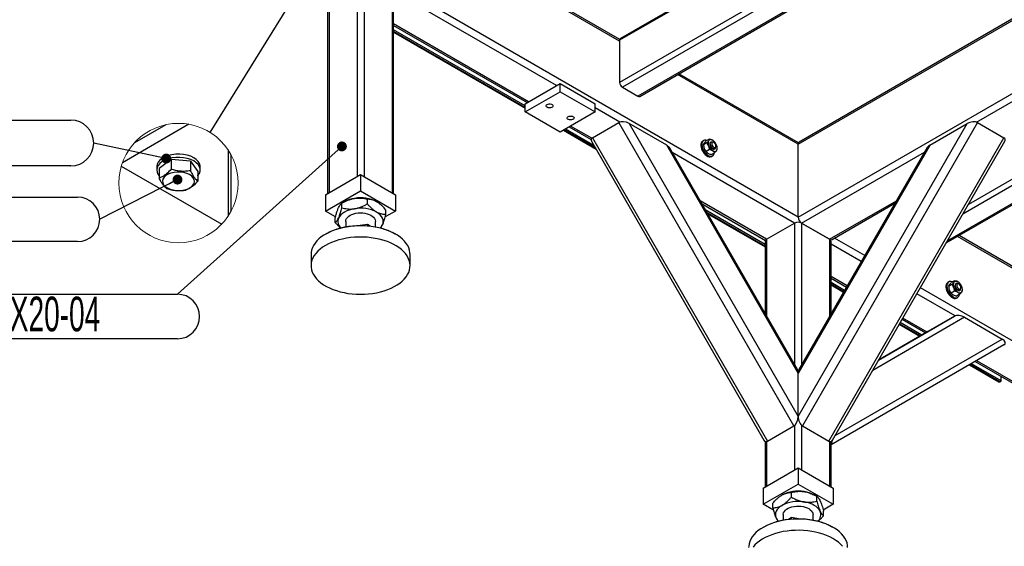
# Model space of a CAD drawing. Header units: millimetres. Extents: x 0 to 841, y 0 to 594.
# Tile 22 of 35: x 613 to 713, y 210 to 263. Entities that reach past the tile are written whole.
import ezdxf

# ---------------------------------------------------------------- set-up
doc = ezdxf.new("R2010")
doc.units = ezdxf.units.MM
doc.layers.add('NOTES', color=6, linetype='Continuous')
doc.layers.add('TRAIT-FORT', color=4, linetype='Continuous', lineweight=25)
doc.styles.add('SLDTEXTSTYLE5', font='TXT', dxfattribs={"width": 0.605})
doc.dimstyles.new('SLDDIMSTYLE2', dxfattribs={"dimtxt": 0.18, "dimasz": 1, "dimexe": 0, "dimexo": 0.0625, "dimgap": 0, "dimtad": 0, "dimtih": 1, "dimtoh": 1, "dimdec": 0, "dimrnd": 1e-09, "dimzin": 0, "dimdsep": 46, "dimtxsty": 'Standard', "dimblk1": 'DOT', "dimblk2": 'DOT', "dimsah": 1, "dimcen": 0.09, "dimadec": 0, "dimazin": 0, "dimtfac": 1, "dimtdec": 0, "dimtofl": 0, "dimtmove": 0, "dimatfit": 3, "dimldrblk": 'DOT', "dimfxl": 0, "dimfrac": 2, "dimtolj": 1, "dimtzin": 0, "dimarcsym": 0})
doc.dimstyles.new('SLDDIMSTYLE3', dxfattribs={"dimtxt": 0.18, "dimasz": 3, "dimexe": 0, "dimexo": 0.0625, "dimgap": 0, "dimtad": 0, "dimtih": 1, "dimtoh": 1, "dimdec": 0, "dimrnd": 1e-09, "dimzin": 0, "dimdsep": 46, "dimtxsty": 'Standard', "dimblk1": 'NONE', "dimblk2": 'NONE', "dimsah": 1, "dimcen": 0.09, "dimadec": 0, "dimazin": 0, "dimtfac": 3, "dimtdec": 0, "dimtofl": 0, "dimtmove": 0, "dimatfit": 3, "dimldrblk": 'NONE', "dimfxl": 0, "dimfrac": 2, "dimtolj": 1, "dimtzin": 0, "dimarcsym": 0})

# ---------------------------------------------------------------- blocks, each defined once
blk = doc.blocks.new('SW_NOTE_11')
at = {"layer": 'NOTES', "color": 0}
for p, q in [((-35.559, 0), (0, 0)), ((0, -4.496), (-35.559, -4.496))]:
    blk.add_line(p, q, dxfattribs=at)
for centre, start, end in [((-35.559, -2.248), 90, 270), ((0, -2.248), 270, 90)]:
    blk.add_arc(centre, 2.248, start, end, dxfattribs=at)
at = {"layer": 'NOTES', "color": 0, "insert": (-18.174, -0.245), "char_height": 3.5, "attachment_point": 2, "style": 'SLDTEXTSTYLE5'}
blk.add_mtext('FAU-QUIX20-04', dxfattribs=at)
blk = doc.blocks.new('_Dot')
at = {"color": 0, "linetype": 'ByBlock', "lineweight": -2}
blk.add_line((-0.5, 0), (-1, 0), dxfattribs=at)
at = {"color": 0, "linetype": 'ByBlock', "const_width": 0.5}
blk.add_lwpolyline([(-0.25, 0, 1), (0.25, 0, 1)], format="xyb", close=True, dxfattribs=at)
blk = doc.blocks.new('_None')
blk = doc.blocks.new('SW_NOTE_17')
at = {"layer": 'NOTES', "color": 0}
for p, q in [((-33.447, 2.248), (-2.248, 2.248)), ((-2.248, -2.248), (-33.447, -2.248))]:
    blk.add_line(p, q, dxfattribs=at)
for centre, start, end in [((-33.447, 0), 90, 270), ((-2.248, 0), 270, 90)]:
    blk.add_arc(centre, 2.248, start, end, dxfattribs=at)
at = {"layer": 'NOTES', "color": 0, "insert": (-18.021, 1.989), "char_height": 3.5, "attachment_point": 2, "style": 'SLDTEXTSTYLE5'}
blk.add_mtext('VIS H M10x30', dxfattribs=at)
blk = doc.blocks.new('SW_NOTE_18')
at = {"layer": 'NOTES', "color": 0}
for p, q in [((-40.872, 2.316), (-2.316, 2.316)), ((-2.316, -2.316), (-40.872, -2.316))]:
    blk.add_line(p, q, dxfattribs=at)
for centre, start, end in [((-40.872, 0), 90, 270), ((-2.316, 0), 270, 90)]:
    blk.add_arc(centre, 2.316, start, end, dxfattribs=at)
at = {"layer": 'NOTES', "color": 0, "insert": (-21.911, 1.964), "char_height": 3.5, "attachment_point": 2, "style": 'SLDTEXTSTYLE5'}
blk.add_mtext('RONDELLE M 10', dxfattribs=at)

msp = doc.modelspace()

# ---------------------------------------------------------------- linework, layer by layer
at = {"color": 7, "linetype": 'Continuous', "lineweight": 18}
msp.add_circle((629.2693, 246.7203), 6.0249, dxfattribs=at)
at = {"layer": 'TRAIT-FORT', "color": 4, "linetype": 'Continuous', "lineweight": 25}
for p, q in [((707.5416, 280.5914), (673.8187, 261.1236)), ((707.4244, 280.659), (673.9016, 261.3067)), ((708.4168, 276.8506), (673.8187, 256.8775)), ((708.4229, 276.2009), (674.1016, 256.3876)), ((709.1591, 274.8298), (675.6572, 255.4896)), ((675.8572, 255.4698), (709.2504, 274.7473)), ((647.3024, 270.6331), (647.3024, 247.3618)), ((648.0095, 270.6331), (648.0095, 247.3618)), ((691.85, 250.6327), (725.6436, 270.1413)), ((725.4971, 270.2259), (691.9535, 250.8616)), ((644.3276, 268.7963), (644.3276, 245.6445)), ((644.4741, 269.0004), (644.4741, 245.729)), ((650.8378, 269.0004), (650.8378, 245.729)), ((650.9842, 245.6445), (650.9842, 268.7963)), ((691.85, 243.2838), (651.1916, 266.7554)), ((667.4548, 256.5504), (650.9842, 266.0587)), ((673.8187, 261.0419), (665.5219, 265.8315)), ((673.8291, 261.2051), (665.6684, 265.9161)), ((691.85, 243.2838), (732.0085, 266.4669)), ((709.8709, 252.8706), (732.5086, 265.9391)), ((664.6263, 254.9176), (650.9842, 262.793)), ((650.9842, 262.624), (664.4799, 254.8331)), ((664.2728, 254.5093), (650.9842, 262.1807)), ((664.2728, 254.3461), (650.9842, 262.0174)), ((650.9842, 261.9498), (664.2728, 254.2784)), ((673.8187, 261.1236), (673.8187, 256.8775)), ((738.6951, 261.0204), (708.4829, 243.5793)), ((738.4123, 261.5103), (709.0486, 244.559)), ((706.8104, 240.6824), (739.5314, 259.5718)), ((739.4729, 259.6733), (706.9276, 240.8853)), ((691.85, 250.6327), (679.6641, 257.6675)), ((691.8817, 250.7835), (679.8106, 257.752)), ((664.2728, 254.7135), (667.8083, 256.7545)), ((667.8083, 255.938), (667.8083, 256.7545)), ((667.8083, 256.7545), (671.3439, 254.7135)), ((664.2728, 253.8969), (667.8083, 255.938)), ((667.8083, 255.938), (671.3439, 253.8969)), ((674.1016, 256.3876), (675.6572, 255.4896)), ((664.2728, 253.8969), (664.2728, 254.7135)), ((671.3439, 253.8969), (671.3439, 254.7135)), ((667.8083, 251.8559), (664.2728, 253.8969)), ((671.3439, 253.8969), (667.8083, 251.8559)), ((673.8273, 252.8716), (671.3439, 254.3053)), ((630.3266, 252.6522), (623.6041, 248.7714)), ((627.9859, 252.6074), (624.8135, 250.776)), ((671.0682, 251.2886), (673.7482, 252.8357)), ((691.4258, 222.217), (673.7482, 252.8357)), ((674.7724, 252.7342), (691.8501, 223.1548)), ((678.5724, 250.5405), (674.7724, 252.7342)), ((691.8569, 223.1507), (708.9345, 252.7301)), ((709.9588, 252.8316), (692.2811, 222.213)), ((705.1345, 250.5364), (708.9345, 252.7301)), ((709.9588, 252.8316), (712.6387, 251.2845)), ((668.1387, 252.0467), (671.4371, 250.1426)), ((671.3785, 250.244), (668.1973, 252.0805)), ((671.2371, 250.4889), (668.3387, 252.1621)), ((668.7227, 252.3838), (670.9346, 251.1068)), ((671.0006, 251.2378), (668.8691, 252.4683)), ((670.9754, 250.9422), (688.3995, 220.7628)), ((671.0682, 251.2886), (688.7459, 220.6699)), ((682.3137, 251.0234), (682.2076, 250.9622)), ((682.6214, 250.7732), (682.304, 250.59)), ((682.304, 250.5922), (682.304, 250.5093)), ((682.8857, 251.1521), (682.5683, 250.9689)), ((683.0586, 250.8761), (683.0233, 250.8557)), ((683.3293, 250.8155), (683.2586, 250.8563)), ((691.85, 243.2838), (691.85, 250.6327)), ((694.9611, 220.6659), (712.6387, 251.2845)), ((695.3075, 220.7587), (712.7316, 250.9381)), ((634.2803, 250.0659), (634.2803, 243.3756)), ((691.8501, 227.5429), (678.5724, 250.5405)), ((691.7722, 227.898), (678.841, 250.2956)), ((691.4965, 242.6714), (679.1166, 249.8181)), ((682.8878, 250.0894), (682.5704, 249.9062)), ((683.4186, 249.7844), (683.1011, 249.6012)), ((683.4232, 250.1629), (683.4586, 250.1833)), ((683.5414, 250.3664), (683.5414, 250.4481)), ((683.6829, 250.1611), (683.6829, 250.244)), ((705.1345, 250.5364), (691.8569, 227.5388)), ((704.866, 250.2915), (691.9347, 227.8939)), ((692.2035, 242.6715), (704.5974, 249.8263)), ((628.531, 249.0914), (627.325, 248.1973)), ((628.531, 249.0914), (628.531, 248.1123)), ((630.4754, 248.9355), (628.531, 249.0914)), ((630.4754, 248.9355), (630.4754, 247.9564)), ((630.4754, 248.9355), (631.2137, 247.8855)), ((634.5732, 249.5789), (634.5732, 243.8627)), ((683.1075, 249.4033), (683.2136, 249.4645)), ((623.4939, 248.4365), (633.6433, 242.5773)), ((627.0694, 248.368), (627.0694, 248.0414)), ((627.325, 248.1973), (627.325, 247.2182)), ((631.2137, 247.8855), (631.2137, 246.9064)), ((631.4694, 248.0414), (631.4694, 248.368)), ((644.1204, 245.5248), (647.6559, 247.5659)), ((647.6559, 247.5659), (647.6559, 245.9328)), ((647.6559, 247.5659), (651.1915, 245.5248)), ((644.1204, 243.8918), (647.6559, 245.9328)), ((647.6559, 245.9328), (651.1915, 243.8918)), ((644.1204, 245.5248), (644.1204, 243.8918)), ((646.0293, 244.8305), (645.7778, 244.6853)), ((645.778, 244.2212), (645.778, 244.6853)), ((648.3433, 244.618), (648.3433, 245.0822)), ((651.1915, 245.5248), (651.1915, 243.8918)), ((688.6681, 241.0386), (681.9446, 244.92)), ((682.091, 244.6664), (688.5534, 240.9357)), ((695.0319, 241.0386), (701.7694, 244.9281)), ((695.2819, 241.0139), (701.623, 244.6745)), ((645.1218, 243.3137), (644.1204, 243.8918)), ((651.1915, 243.8918), (650.1542, 243.293)), ((650.2212, 243.5339), (650.2212, 243.998)), ((688.5217, 240.5108), (682.4749, 244.0015)), ((688.5217, 240.3475), (682.6163, 243.7566)), ((682.6748, 243.6552), (688.5217, 240.2799)), ((645.0906, 242.7403), (645.0906, 243.2044)), ((646.1559, 242.8466), (646.1559, 242.2978)), ((649.1559, 242.2978), (649.1559, 242.8466)), ((688.6681, 241.0386), (691.4964, 242.6713)), ((691.4964, 242.6713), (691.4964, 228.3758)), ((695.0319, 241.0386), (692.2035, 242.6715)), ((692.2035, 242.6713), (695.0318, 241.0386)), ((692.2035, 242.6713), (692.2035, 228.3594)), ((648.3433, 242.5475), (647.6065, 242.4335)), ((648.6404, 242.376), (648.3433, 242.5475)), ((648.3433, 242.5475), (648.3433, 242.4057)), ((644.1905, 241.6048), (644.1198, 241.564)), ((651.192, 241.564), (651.1213, 241.6048)), ((688.5217, 240.8345), (688.5217, 233.5282)), ((688.6681, 241.0386), (688.6681, 233.2745)), ((695.0318, 241.0386), (695.0318, 233.2582)), ((695.1782, 233.5118), (695.1782, 240.8345)), ((698.5778, 239.4), (695.532, 241.1582)), ((714.4774, 237.5702), (707.9483, 241.3393)), ((714.5091, 237.721), (708.0948, 241.4239)), ((698.2242, 238.7876), (695.1782, 240.546)), ((642.6559, 239.5233), (642.6559, 238.3801)), ((652.6559, 238.3801), (652.6559, 239.5233)), ((696.8101, 236.3383), (695.1782, 237.2803)), ((695.1782, 237.1113), (696.7369, 236.2115)), ((696.5449, 235.879), (695.1782, 236.668)), ((707.0624, 236.7363), (706.9563, 236.675)), ((707.6345, 236.865), (707.3171, 236.6817)), ((696.4742, 235.7566), (695.1782, 236.5047)), ((695.1782, 236.4371), (696.445, 235.7058)), ((714.4774, 230.2213), (704.1971, 236.156)), ((707.3702, 236.4861), (707.0527, 236.3029)), ((707.0527, 236.3051), (707.0527, 236.2222)), ((707.6366, 235.8022), (707.3192, 235.619)), ((707.8074, 236.589), (707.772, 236.5686)), ((708.0781, 236.5283), (708.0074, 236.5692)), ((708.172, 235.8757), (708.2073, 235.8962)), ((708.2902, 236.0793), (708.2902, 236.1609)), ((708.4316, 235.8739), (708.4316, 235.9568)), ((707.718, 233.3069), (703.8435, 235.5436)), ((708.1673, 235.4973), (707.8499, 235.314)), ((707.8563, 235.1162), (707.9623, 235.1774)), ((708.663, 233.1694), (699.3767, 227.8068)), ((699.9769, 228.8463), (707.6387, 233.2709)), ((702.3562, 232.9675), (704.7348, 231.5944)), ((704.8812, 231.679), (702.4294, 233.0943)), ((707.6387, 233.2709), (704.9588, 231.7238)), ((708.663, 233.1694), (712.463, 230.9757)), ((704.9588, 231.7238), (699.9773, 228.8471)), ((702.0643, 232.4619), (704.151, 231.2573)), ((704.2095, 231.2911), (702.0936, 232.5126)), ((704.3509, 231.3727), (702.1643, 232.635)), ((695.5761, 221.224), (712.463, 230.9757)), ((712.6387, 230.3844), (695.1782, 220.3014)), ((709.7352, 228.7077), (748.3567, 206.412)), ((748.427, 206.5405), (709.8816, 228.7923)), ((709.1514, 228.3706), (712.1146, 226.6599)), ((712.2146, 226.6698), (709.21, 228.4044)), ((712.356, 226.7515), (709.3513, 228.486)), ((691.8501, 223.1548), (691.8501, 227.5429)), ((691.8569, 223.1507), (691.8569, 227.5388)), ((712.2146, 226.6698), (712.356, 226.7515)), ((712.356, 226.7515), (712.356, 227.1947)), ((688.7459, 220.6699), (691.4258, 222.217)), ((691.4964, 222.2674), (691.4964, 217.7669)), ((692.2035, 222.2695), (692.2035, 217.7669)), ((692.2811, 222.213), (694.9611, 220.6659)), ((688.5217, 220.6452), (688.5217, 216.0496)), ((688.6681, 220.6368), (688.6681, 216.1342)), ((695.0318, 220.6347), (695.0318, 216.1342)), ((695.1782, 216.0496), (695.1782, 220.6381)), ((688.3144, 215.93), (691.85, 217.971)), ((691.85, 217.971), (691.85, 216.3379)), ((691.85, 217.971), (695.3855, 215.93)), ((688.3144, 214.2969), (691.85, 216.3379)), ((688.3144, 215.93), (688.3144, 214.2969)), ((691.85, 216.3379), (695.3855, 214.2969)), ((695.3855, 215.93), (695.3855, 214.2969)), ((691.1626, 215.0232), (691.1626, 215.4873)), ((693.7284, 215.0902), (693.4766, 215.2356)), ((693.7279, 214.6264), (693.7279, 215.0905)), ((689.3548, 213.6963), (688.3144, 214.2969)), ((689.2846, 213.9391), (689.2846, 214.4032)), ((695.3855, 214.2969), (694.3847, 213.7191)), ((690.35, 213.2517), (690.35, 212.703)), ((691.1626, 212.9526), (690.8655, 212.7811)), ((691.1626, 212.8108), (691.1626, 212.9526)), ((691.8994, 212.8386), (691.1626, 212.9526)), ((693.35, 212.703), (693.35, 213.2517)), ((694.4153, 213.1454), (694.4153, 213.6095)), ((688.3846, 212.0099), (688.3138, 211.9691)), ((695.3861, 211.9691), (695.3153, 212.0099))]:
    msp.add_line(p, q, dxfattribs=at)
at = {"layer": 'TRAIT-FORT', "color": 4, "linetype": 'Continuous', "lineweight": 25, "flags": 128}
for points in [[(666.5002, 254.6521), (666.5939, 254.6908), (666.7044, 254.7097), (666.8195, 254.707), (666.9268, 254.6828), (667.0147, 254.6398), (667.0737, 254.5827), (667.0974, 254.5176), (667.0831, 254.4516), (667.0325, 254.3918), (666.951, 254.3448), (666.8475, 254.3156), (666.7332, 254.3074), (666.6204, 254.321), (666.5215, 254.3551), (666.447, 254.4058), (666.4051, 254.4678), (666.4003, 254.5342), (666.4332, 254.598), (666.5002, 254.6521)], [(668.6215, 253.4275), (668.7153, 253.4662), (668.8257, 253.4851), (668.9408, 253.4824), (669.0481, 253.4582), (669.1361, 253.4152), (669.195, 253.3581), (669.2187, 253.293), (669.2044, 253.227), (669.1538, 253.1672), (669.0724, 253.1202), (668.9688, 253.091), (668.8545, 253.0828), (668.7418, 253.0964), (668.6428, 253.1305), (668.5683, 253.1812), (668.5264, 253.2432), (668.5217, 253.3096), (668.5545, 253.3734), (668.6215, 253.4275)], [(682.2076, 250.9622), (682.1905, 250.9515), (682.113, 250.8774), (682.0579, 250.7749), (682.0273, 250.6481), (682.0225, 250.5023), (682.0437, 250.3434), (682.09, 250.1779), (682.1596, 250.0126), (682.2495, 249.8543), (682.3562, 249.7094), (682.4752, 249.5839), (682.6017, 249.483), (682.7304, 249.4106), (682.8562, 249.3699), (682.9738, 249.3625), (683.0785, 249.3886), (683.1075, 249.4033)], [(682.3931, 251.0554), (682.2965, 251.0127), (682.2191, 250.9387), (682.1639, 250.8361), (682.1333, 250.7094), (682.1285, 250.5635), (682.1497, 250.4046), (682.1961, 250.2392), (682.2656, 250.0739), (682.3556, 249.9156), (682.4623, 249.7707), (682.5813, 249.6452), (682.7077, 249.5442), (682.8365, 249.4719), (682.9623, 249.4311), (683.0799, 249.4237), (683.1846, 249.4498), (683.272, 249.5085), (683.3387, 249.5972), (683.3818, 249.7125), (683.3938, 249.7773)], [(683.0233, 250.8557), (682.978, 250.8136), (682.9474, 250.7405), (682.9412, 250.6469), (682.9602, 250.5411), (683.0025, 250.4325), (683.0645, 250.3307), (683.1405, 250.2448), (683.2239, 250.1823), (683.3072, 250.1489), (683.3831, 250.1476), (683.4232, 250.1629)], [(683.4006, 250.1653), (683.3222, 250.1748), (683.2381, 250.2158), (683.1559, 250.2847), (683.0828, 250.3754), (683.0253, 250.4798), (682.9885, 250.5886), (682.9758, 250.6922), (682.9881, 250.7814), (683.0245, 250.8482), (683.0817, 250.8867), (683.1547, 250.8935), (683.2368, 250.8679), (683.2586, 250.8563)], [(683.4358, 250.2972), (683.4921, 250.3195), (683.5288, 250.3721), (683.5414, 250.4486), (683.5285, 250.5399), (683.4915, 250.6348), (683.435, 250.722), (683.3657, 250.7909), (683.292, 250.8332), (683.2228, 250.8439), (683.1665, 250.8216), (683.1298, 250.769), (683.1172, 250.6924), (683.1301, 250.6012), (683.1671, 250.5063), (683.2237, 250.4191), (683.293, 250.3502), (683.3666, 250.3079), (683.4358, 250.2972)], [(631.4694, 248.368), (631.4626, 248.4671), (631.3967, 248.6916), (631.2624, 248.9057), (631.0641, 249.1025), (630.8081, 249.2757), (630.5026, 249.4197), (630.1574, 249.53), (629.7838, 249.6028), (629.3936, 249.636), (628.9994, 249.6284), (628.6139, 249.5803), (628.2494, 249.4933), (627.9177, 249.3701), (627.6295, 249.2147), (627.394, 249.032), (627.2188, 248.828), (627.1094, 248.6093), (627.0695, 248.3828), (627.0694, 248.368)], [(631.2137, 247.4471), (631.2403, 247.4771), (631.3831, 247.6893), (631.4581, 247.9129), (631.4626, 248.1405), (631.3967, 248.365), (631.2624, 248.5791), (631.0641, 248.7759), (630.8081, 248.9491), (630.5026, 249.0931), (630.1574, 249.2033), (629.7838, 249.2762), (629.3936, 249.3094), (628.9994, 249.3018), (628.6139, 249.2537), (628.2494, 249.1667), (627.9177, 249.0435), (627.6295, 248.888), (627.394, 248.7054), (627.2188, 248.5014), (627.1094, 248.2827), (627.0695, 248.0561), (627.1003, 247.8291), (627.2008, 247.609), (627.325, 247.4471)], [(630.3095, 246.185), (630.5436, 246.3254), (630.7221, 246.4909), (630.837, 246.6742), (630.8835, 246.8672), (630.8594, 247.0616), (630.7658, 247.2489), (630.6068, 247.4208), (630.3893, 247.5699), (630.1229, 247.6897), (629.8192, 247.7748), (629.4915, 247.8217), (629.1541, 247.8282), (628.8217, 247.794), (628.5088, 247.7207), (628.2292, 247.6114), (627.9951, 247.471), (627.8166, 247.3056), (627.7017, 247.1223), (627.6552, 246.9292), (627.6793, 246.7348), (627.7729, 246.5476), (627.9319, 246.3756), (628.1494, 246.2265), (628.4158, 246.1068), (628.7195, 246.0216), (629.0472, 245.9748), (629.3846, 245.9683), (629.717, 246.0024), (630.0299, 246.0758), (630.3095, 246.185)], [(647.0606, 244.1291), (646.7757, 244.0733), (646.5059, 243.9965), (646.2558, 243.9), (646.0296, 243.7855), (645.8312, 243.6549), (645.6641, 243.5105), (645.531, 243.3547), (645.4343, 243.1902)], [(646.1559, 242.8466), (646.1567, 242.8742), (646.1816, 243.006), (646.241, 243.1341), (646.3336, 243.2554), (646.4572, 243.3671), (646.6089, 243.4667), (646.7851, 243.5517), (646.9818, 243.6201), (647.1942, 243.6705), (647.4175, 243.7015), (647.6463, 243.7125), (647.8754, 243.7032), (648.0994, 243.6738), (648.3129, 243.625), (648.511, 243.558), (648.6891, 243.4743), (648.843, 243.3759), (648.9691, 243.2651), (649.0644, 243.1445), (649.1266, 243.0169), (649.1544, 242.8853), (649.1559, 242.8466)], [(649.8775, 242.5029), (649.9362, 242.6733), (649.9559, 242.8466), (649.9362, 243.0199), (649.8775, 243.1902), (649.7808, 243.3547), (649.6478, 243.5105), (649.4806, 243.6549), (649.2823, 243.7855)], [(652.6559, 239.5233), (652.6477, 239.689), (652.6061, 239.9295), (652.5299, 240.1672), (652.4195, 240.4004), (652.2756, 240.6275), (652.0993, 240.8467), (651.8919, 241.0568), (651.6548, 241.256), (651.3896, 241.4431), (651.0982, 241.6167), (650.7827, 241.7757), (650.4453, 241.9188), (650.0882, 242.0451), (649.7142, 242.1538), (649.3257, 242.244), (648.9254, 242.3151), (648.5163, 242.3667), (648.1011, 242.3982), (647.6828, 242.4097), (647.2644, 242.4008), (646.8486, 242.3718), (646.4386, 242.3228), (646.037, 242.2542), (645.6469, 242.1664), (645.2708, 242.0601), (644.9114, 241.936), (644.5713, 241.795), (644.2529, 241.638), (643.9583, 241.4662), (643.6896, 241.2808), (643.4488, 241.083), (643.2374, 240.8743), (643.0571, 240.6561), (642.909, 240.43), (642.7942, 240.1975), (642.7136, 239.9603), (642.6675, 239.72), (642.6559, 239.5233)], [(644.1905, 241.6048), (644.4447, 241.7415), (644.7702, 241.8911), (645.1164, 242.0241), (645.481, 242.1397), (645.8612, 242.2371), (646.2543, 242.3154), (646.6575, 242.3743), (647.068, 242.4132), (647.4826, 242.4319), (647.8986, 242.4302), (648.3127, 242.4081), (648.7221, 242.3659), (649.1239, 242.3037), (649.5151, 242.2221), (649.8929, 242.1217), (650.2545, 242.0031), (650.5975, 241.8672), (650.9192, 241.7151), (651.1213, 241.6048)], [(649.653, 242.188), (649.7808, 242.3385), (649.8775, 242.5029)], [(647.056, 241.2457), (646.6427, 241.2067), (646.2366, 241.1478), (645.8404, 241.0695), (645.4569, 240.9724), (645.0889, 240.8571), (644.7388, 240.7244), (644.4092, 240.5753), (644.1024, 240.4107), (643.8206, 240.2319), (643.5656, 240.0402), (643.3393, 239.8368), (643.1433, 239.6231), (642.979, 239.4008), (642.8474, 239.1713), (642.7496, 238.9362), (642.6862, 238.6973), (642.6577, 238.4561), (642.6642, 238.2144), (642.7057, 237.9738), (642.7819, 237.7361), (642.8924, 237.5029), (643.0362, 237.2759), (643.2125, 237.0566), (643.4199, 236.8466), (643.657, 236.6474), (643.9222, 236.4603), (644.2136, 236.2867), (644.5291, 236.1277), (644.8666, 235.9846), (645.2236, 235.8582), (645.5977, 235.7496), (645.9862, 235.6594), (646.3864, 235.5883), (646.7955, 235.5367), (647.2107, 235.5051), (647.629, 235.4937), (648.0475, 235.5025), (648.4632, 235.5315), (648.8733, 235.5805), (649.2748, 235.6492), (649.665, 235.7369), (650.0411, 235.8433), (650.4004, 235.9674), (650.7405, 236.1084), (651.059, 236.2654), (651.3536, 236.4372), (651.6222, 236.6226), (651.8631, 236.8204), (652.0744, 237.0291), (652.2547, 237.2473), (652.4028, 237.4734), (652.5176, 237.7059), (652.5983, 237.9431), (652.6443, 238.1834), (652.6553, 238.425), (652.6313, 238.6664), (652.5723, 238.9057), (652.4789, 239.1413), (652.3516, 239.3717), (652.1915, 239.595), (651.9994, 239.8098), (651.777, 240.0147), (651.5256, 240.208), (651.2471, 240.3885), (650.9434, 240.5549), (650.6166, 240.7061), (650.269, 240.841), (649.9032, 240.9586), (649.5215, 241.0581), (649.1268, 241.1388), (648.7218, 241.2002), (648.3093, 241.2418), (647.8922, 241.2633), (647.4734, 241.2646), (647.056, 241.2457)], [(706.9563, 236.675), (706.9392, 236.6644), (706.8618, 236.5903), (706.8066, 236.4878), (706.776, 236.361), (706.7712, 236.2152), (706.7924, 236.0563), (706.8387, 235.8908), (706.9083, 235.7255), (706.9983, 235.5672), (707.1049, 235.4223), (707.2239, 235.2968), (707.3504, 235.1958), (707.4792, 235.1235), (707.6049, 235.0828), (707.7226, 235.0753), (707.8273, 235.1014), (707.8563, 235.1162)], [(707.1418, 236.7682), (707.0453, 236.7256), (706.9678, 236.6515), (706.9127, 236.549), (706.8821, 236.4222), (706.8773, 236.2764), (706.8985, 236.1175), (706.9448, 235.952), (707.0144, 235.7867), (707.1043, 235.6284), (707.211, 235.4835), (707.33, 235.358), (707.4565, 235.2571), (707.5852, 235.1847), (707.711, 235.144), (707.8286, 235.1365), (707.9333, 235.1627), (708.0208, 235.2213), (708.0874, 235.3101), (708.1305, 235.4253), (708.1425, 235.4902)], [(707.772, 236.5686), (707.7267, 236.5264), (707.6961, 236.4534), (707.69, 236.3598), (707.7089, 236.254), (707.7513, 236.1454), (707.8132, 236.0436), (707.8892, 235.9576), (707.9726, 235.8952), (708.056, 235.8618), (708.1318, 235.8604), (708.172, 235.8757)], [(708.1493, 235.8781), (708.0709, 235.8876), (707.9868, 235.9286), (707.9046, 235.9976), (707.8315, 236.0883), (707.774, 236.1927), (707.7373, 236.3015), (707.7245, 236.4051), (707.7369, 236.4943), (707.7733, 236.5611), (707.8305, 236.5996), (707.9034, 236.6063), (707.9856, 236.5808), (708.0074, 236.5692)], [(708.1845, 236.0101), (708.2409, 236.0324), (708.2776, 236.085), (708.2902, 236.1615), (708.2772, 236.2527), (708.2402, 236.3477), (708.1837, 236.4348), (708.1144, 236.5037), (708.0407, 236.5461), (707.9716, 236.5567), (707.9152, 236.5344), (707.8785, 236.4818), (707.8659, 236.4053), (707.8789, 236.3141), (707.9159, 236.2191), (707.9724, 236.132), (708.0417, 236.063), (708.1154, 236.0207), (708.1845, 236.0101)], [(690.2236, 214.1906), (690.0252, 214.06), (689.8581, 213.9156), (689.725, 213.7598), (689.6283, 213.5954), (689.5696, 213.425), (689.55, 213.2517), (689.5696, 213.0784), (689.6283, 212.9081)], [(690.35, 213.2517), (690.3536, 213.3125), (690.3873, 213.4436), (690.4551, 213.5703), (690.5557, 213.6895), (690.6866, 213.7984), (690.8448, 213.8945), (691.0266, 213.9755), (691.2276, 214.0396), (691.4433, 214.0852), (691.6684, 214.1113), (691.8978, 214.1172), (692.1261, 214.1028), (692.348, 214.0685), (692.5581, 214.0151), (692.7517, 213.9437), (692.9241, 213.8562), (693.0713, 213.7544), (693.1899, 213.6409), (693.2771, 213.5182), (693.3309, 213.3894), (693.3499, 213.2572), (693.35, 213.2517)], [(694.0716, 213.5954), (693.9749, 213.7598), (693.8418, 213.9156), (693.6747, 214.06), (693.4763, 214.1906), (693.2501, 214.3051), (693, 214.4016), (692.7301, 214.4784), (692.4452, 214.5342)], [(696.85, 209.9284), (696.8346, 210.1544), (696.7843, 210.3944), (696.6995, 210.6312), (696.5806, 210.863), (696.4286, 211.0882), (696.2444, 211.3053), (696.0294, 211.5128), (695.7851, 211.7091), (695.5132, 211.8929), (695.2156, 212.063), (694.8943, 212.2181), (694.5518, 212.3571), (694.1903, 212.4791), (693.8123, 212.5832), (693.4206, 212.6687), (693.0179, 212.735), (692.607, 212.7816), (692.1908, 212.8081), (691.7722, 212.8145), (691.3541, 212.8006), (690.9395, 212.7666), (690.5313, 212.7126), (690.1324, 212.6392), (689.7454, 212.5467), (689.3733, 212.4359), (689.0185, 212.3074), (688.6836, 212.1623), (688.3709, 212.0015), (688.0826, 211.8262), (687.8208, 211.6375), (687.5871, 211.4369), (687.3834, 211.2257), (687.211, 211.0054), (687.0712, 210.7775), (686.9649, 210.5437), (686.8928, 210.3056), (686.8555, 210.0648), (686.85, 209.9284)], [(688.3846, 212.0099), (688.4846, 212.0661), (688.7988, 212.2234), (689.1349, 212.3648), (689.4906, 212.4893), (689.8633, 212.5958), (690.2503, 212.6838), (690.6489, 212.7525), (691.0561, 212.8014), (691.469, 212.8302), (691.8847, 212.8387), (692.3001, 212.8268), (692.7122, 212.7946), (693.1182, 212.7424), (693.515, 212.6704), (693.8998, 212.5793), (694.2699, 212.4697), (694.6225, 212.3424), (694.9552, 212.1982), (695.2654, 212.0383), (695.3153, 212.0099)], [(689.6283, 212.9081), (689.725, 212.7436), (689.8527, 212.5932)], [(696.3404, 210.0547), (696.1407, 210.2672), (695.9108, 210.4692), (695.6525, 210.6595), (695.3675, 210.8366), (695.0578, 210.9993), (694.7256, 211.1465), (694.3732, 211.2772), (694.0032, 211.3903), (693.618, 211.4852), (693.2205, 211.5611), (692.8133, 211.6176), (692.3994, 211.6542), (691.9816, 211.6707), (691.5629, 211.6669), (691.1462, 211.6429), (690.7344, 211.5989), (690.3305, 211.5352), (689.9372, 211.4521), (689.5574, 211.3504), (689.1936, 211.2306), (688.8484, 211.0937), (688.5244, 210.9406), (688.2236, 210.7724), (687.9483, 210.5903), (687.7003, 210.3955), (687.4815, 210.1894), (687.2932, 209.9734)]]:
    msp.add_lwpolyline(points, dxfattribs=at)
at = {"layer": 'TRAIT-FORT', "color": 4, "linetype": 'Continuous', "lineweight": 25}
for centre, radius, start, end in [((674.0147, 261.1452), 0.1972, 125.013333, 186.298848), ((674.4328, 256.9055), 0.6147, 182.605478, 237.394522), ((675.7744, 255.6532), 0.2012, 234.382423, 294.307119), ((682.4828, 250.598), 0.4661, 66.683283, 101.094978), ((683.358, 250.7391), 0.5953, 153.608712, 206.617878), ((683.0423, 250.8194), 0.2851, 50.880075, 139.739495), ((682.6862, 250.2007), 0.9964, 20.291247, 57.456283), ((692.0878, 250.663), 0.2398, 124.056351, 187.25583), ((683.1244, 250.5203), 0.8204, 180.770075, 202.449947), ((683.3007, 250.5526), 0.9964, 200.291247, 237.456283), ((683.7603, 250.8179), 0.9964, 200.291247, 237.456283), ((683.4042, 250.1992), 0.2851, 230.880075, 319.739495), ((683.3624, 250.3419), 0.1807, 282.201237, 7.797356), ((683.0885, 250.2795), 0.5953, 333.608712, 26.617878), ((647.4603, 242.2565), 2.945, 97.800181, 119.072442), ((647.6598, 241.6949), 3.5306, 62.642825, 99.771097), ((647.6598, 240.6497), 3.5306, 62.642825, 99.771097), ((646.2345, 242.8432), 0.8722, 156.55429, 228.700374), ((691.85, 241.9889), 0.7685, 62.609672, 117.390328), ((692.6176, 243.3188), 0.7684, 182.605478, 237.394522), ((688.7719, 240.8095), 0.2515, 114.374658, 174.305201), ((694.928, 240.8095), 0.2515, 5.694799, 65.625342), ((695.1784, 241.2431), 0.2515, 234.382423, 294.307119), ((707.2315, 236.3108), 0.4661, 66.683283, 101.094978), ((708.1067, 236.4519), 0.5953, 153.608712, 206.617878), ((707.791, 236.5323), 0.2851, 50.880075, 139.739495), ((707.4349, 235.9136), 0.9964, 20.291247, 57.456283), ((707.8731, 236.2332), 0.8204, 180.770075, 202.449947), ((708.0494, 236.2654), 0.9964, 200.291247, 237.456283), ((708.5091, 236.5308), 0.9964, 200.291247, 237.456283), ((708.1529, 235.912), 0.2851, 230.880075, 319.739495), ((708.1111, 236.0548), 0.1807, 282.201237, 7.797356), ((707.8373, 235.9924), 0.5953, 333.608712, 26.617878), ((712.156, 226.7516), 0.1006, 245.692881, 305.617577), ((691.846, 212.1), 3.5306, 80.228903, 117.357175), ((692.0605, 212.7066), 2.8984, 60.754562, 82.372815), ((691.846, 211.0548), 3.5306, 80.228903, 117.357175), ((693.2714, 213.2483), 0.8721, 311.311135, 23.446646)]:
    msp.add_arc(centre, radius, start, end, dxfattribs=at)
for centre, major_axis, ratio, start_param, end_param in [((674.3482, 252.4893), (0.7279, -0.195), 0.5175895, 1.0930997, 2.663896), ((709.3588, 252.4852), (0.7279, 0.195), 0.5175895, 0.4776966, 2.0484929), ((671.6682, 250.9422), (0.7279, -0.195), 0.5175895, 2.663896, 3.6191744), ((712.0387, 250.9381), (0.7279, 0.195), 0.5175895, 5.8056036, 6.7608819), ((678.1482, 250.2956), (0.7279, -0.195), 0.5175895, 0.4775817, 1.0930997), ((705.5588, 250.2915), (0.7279, 0.195), 0.5175895, 2.0484929, 2.664011), ((708.2387, 232.9245), (0.7279, -0.195), 0.5175895, 1.0930997, 2.663896), ((712.0387, 230.7308), (0.7279, -0.195), 0.5175895, 5.8054887, 7.376285), ((691.4258, 227.298), (0.195, 0.7279), 0.5176381, 5.1899707, 5.8054887), ((692.2811, 227.2939), (-0.195, 0.7279), 0.5176381, 0.4776966, 1.0932146), ((691.4258, 222.9099), (0.195, 0.7279), 0.5176381, 3.6191744, 5.1899707), ((692.2811, 222.9058), (-0.195, 0.7279), 0.5176381, 1.0932146, 2.664011), ((688.7459, 221.3628), (0.195, 0.7279), 0.5176381, 2.663896, 3.6191744), ((694.9611, 221.3587), (-0.195, 0.7279), 0.5176381, 2.664011, 3.6192893), ((694.9611, 220.8689), (0.195, 0.7279), 0.5176381, 4.156505, 4.8138911)]:
    msp.add_ellipse(centre, major_axis=major_axis, ratio=ratio, start_param=start_param, end_param=end_param, dxfattribs=at)
for points, knots in [([(682.304, 250.59), (682.3055, 250.6063), (682.3085, 250.6396), (682.3349, 250.6939), (682.3598, 250.7306), (682.3651, 250.7384)], [0, 0, 0, 0, 0.4323835, 0.8795505, 1, 1, 1, 1]), ([(682.304, 250.59), (682.3048, 250.5415), (682.3069, 250.4107), (682.3432, 250.2857), (682.3661, 250.207)], [0, 0, 0, 0, 0.3709929, 1, 1, 1, 1]), ([(682.3651, 250.7384), (682.3924, 250.7741), (682.4467, 250.8449), (682.528, 250.9278), (682.5683, 250.9689)], [0, 0, 0, 0, 0.5039974, 1, 1, 1, 1]), ([(682.8247, 251.0037), (682.7973, 250.968), (682.743, 250.8972), (682.6617, 250.8143), (682.6214, 250.7732)], [0, 0, 0, 0, 0.5039974, 1, 1, 1, 1]), ([(682.8257, 250.4724), (682.7902, 250.5437), (682.7337, 250.6571), (682.6518, 250.7418), (682.6214, 250.7732)], [0, 0, 0, 0, 0.6290071, 1, 1, 1, 1]), ([(682.8857, 251.1521), (682.8842, 251.1358), (682.8812, 251.1025), (682.8548, 251.0482), (682.83, 251.0115), (682.8247, 251.0037)], [0, 0, 0, 0, 0.4323835, 0.8795505, 1, 1, 1, 1]), ([(682.8857, 251.1521), (682.9387, 251.1408), (683.0464, 251.1178), (683.1572, 251.0763), (683.2108, 251.0469), (683.2222, 251.0407)], [0, 0, 0, 0, 0.4323835, 0.8795505, 1, 1, 1, 1]), ([(682.3661, 250.207), (682.3683, 250.2015), (682.404, 250.1119), (682.4734, 250.0068), (682.5508, 249.9265), (682.5704, 249.9062)], [0, 0, 0, 0, 0.0467158, 0.7582321, 1, 1, 1, 1]), ([(682.5704, 249.9062), (682.5901, 249.8757), (682.6303, 249.8137), (682.7027, 249.7499), (682.7538, 249.7192), (682.7647, 249.7126)], [0, 0, 0, 0, 0.4323835, 0.8795505, 1, 1, 1, 1]), ([(682.7647, 249.7126), (682.8155, 249.6882), (682.9163, 249.6396), (683.0398, 249.6139), (683.1011, 249.6012)], [0, 0, 0, 0, 0.5039974, 1, 1, 1, 1]), ([(682.8878, 250.0894), (682.8873, 250.1208), (682.8852, 250.2445), (682.8623, 250.3765), (682.8279, 250.4668), (682.8257, 250.4724)], [0, 0, 0, 0, 0.2417679, 0.9532842, 1, 1, 1, 1]), ([(683.2243, 249.9779), (683.1735, 250.0024), (683.0727, 250.0509), (682.9491, 250.0766), (682.8878, 250.0894)], [0, 0, 0, 0, 0.5039974, 1, 1, 1, 1]), ([(683.4186, 249.7844), (683.3988, 249.8149), (683.3587, 249.8769), (683.2863, 249.9406), (683.2352, 249.9714), (683.2243, 249.9779)], [0, 0, 0, 0, 0.4323835, 0.8795505, 1, 1, 1, 1]), ([(683.4186, 249.7844), (683.4533, 249.8199), (683.5239, 249.8922), (683.5887, 249.9687), (683.616, 250.0068), (683.6218, 250.0149)], [0, 0, 0, 0, 0.4323835, 0.8795505, 1, 1, 1, 1]), ([(683.6218, 250.0149), (683.641, 250.0458), (683.6789, 250.1073), (683.6816, 250.1447), (683.6829, 250.1633)], [0, 0, 0, 0, 0.5039974, 1, 1, 1, 1]), ([(628.531, 248.1123), (628.3823, 247.9525), (628.1467, 247.6994), (627.7732, 247.424), (627.5165, 247.2901), (627.366, 247.2335), (627.325, 247.2182)], [0, 0, 0, 0, 0.4303914, 0.6820629, 0.9135439, 1, 1, 1, 1]), ([(630.4754, 247.9564), (630.3059, 247.9341), (629.9604, 247.8887), (629.4575, 247.9035), (628.9766, 247.9808), (628.6805, 248.0682), (628.531, 248.1123)], [0, 0, 0, 0, 0.2599737, 0.5302076, 0.7628005, 1, 1, 1, 1]), ([(630.4754, 247.9564), (630.5378, 247.8322), (630.6564, 247.5961), (630.845, 247.2961), (631.0286, 247.0669), (631.1551, 246.9572), (631.2137, 246.9064)], [0, 0, 0, 0, 0.3221832, 0.612351, 0.8204574, 1, 1, 1, 1]), ([(628.0633, 246.1682), (627.9969, 246.2265), (627.8482, 246.3571), (627.6631, 246.6049), (627.4853, 246.8983), (627.3805, 247.1073), (627.325, 247.2182)], [0, 0, 0, 0, 0.2046145, 0.4580882, 0.712703, 1, 1, 1, 1]), ([(631.2137, 246.9064), (631.065, 246.7467), (630.8294, 246.4935), (630.4559, 246.2182), (630.1992, 246.0842), (630.0486, 246.0277), (630.0077, 246.0123)], [0, 0, 0, 0, 0.4303926, 0.682063, 0.9135439, 1, 1, 1, 1]), ([(628.0633, 246.1682), (628.2321, 246.1188), (628.5728, 246.0192), (629.0758, 245.9523), (629.5582, 245.9519), (629.8577, 245.9921), (630.0077, 246.0123)], [0, 0, 0, 0, 0.2674947, 0.5400811, 0.7696919, 1, 1, 1, 1]), ([(645.4343, 244.2354), (645.4403, 244.2482), (645.4885, 244.3505), (645.58, 244.5062), (645.6884, 244.6269), (645.7529, 244.669), (645.778, 244.6853)], [0, 0, 0, 0, 0.0503996, 0.4026135, 0.7675885, 1, 1, 1, 1]), ([(645.778, 244.6853), (645.8648, 244.7339), (646.039, 244.8313), (646.3136, 244.9595), (646.6007, 245.0683), (646.8526, 245.1382), (647.0069, 245.165), (647.0606, 245.1743)], [0, 0, 0, 0, 0.2155179, 0.432228, 0.6544604, 0.8796921, 1, 1, 1, 1]), ([(647.0606, 245.1743), (647.1722, 245.1874), (647.3976, 245.2139), (647.7256, 245.1999), (648.0429, 245.1565), (648.2428, 245.107), (648.3433, 245.0822)], [0, 0, 0, 0, 0.2495779, 0.5043641, 0.7510469, 1, 1, 1, 1]), ([(647.0606, 244.1291), (647.1722, 244.1505), (647.3976, 244.1937), (647.7256, 244.3092), (648.0429, 244.4508), (648.2428, 244.5621), (648.3433, 244.618)], [0, 0, 0, 0, 0.2495779, 0.5043641, 0.7510469, 1, 1, 1, 1]), ([(649.2823, 244.8306), (649.2006, 244.8736), (649.0356, 244.9605), (648.7954, 245.0344), (648.5632, 245.076), (648.4168, 245.0801), (648.3433, 245.0822)], [0, 0, 0, 0, 0.24957791, 0.50436411, 0.75104693, 1, 1, 1, 1]), ([(649.2823, 243.7855), (649.2006, 243.8367), (649.0356, 243.9404), (648.7954, 244.1438), (648.5632, 244.3703), (648.4168, 244.5352), (648.3433, 244.618)], [0, 0, 0, 0, 0.2495779, 0.5043641, 0.7510469, 1, 1, 1, 1]), ([(650.2212, 243.998), (650.0926, 244.1406), (649.8978, 244.3565), (649.6188, 244.6012), (649.4346, 244.7389), (649.3216, 244.8069), (649.2823, 244.8306)], [0, 0, 0, 0, 0.4320454, 0.6543493, 0.8796534, 1, 1, 1, 1]), ([(645.0906, 243.2044), (645.1309, 243.3498), (645.2049, 243.617), (645.3208, 243.9703), (645.3961, 244.1463), (645.4343, 244.2354)], [0, 0, 0, 0, 0.3707742, 0.6811819, 1, 1, 1, 1]), ([(645.4343, 243.1902), (645.4403, 243.2034), (645.4885, 243.3086), (645.58, 243.5474), (645.6884, 243.8935), (645.7529, 244.1294), (645.778, 244.2212)], [0, 0, 0, 0, 0.0503996, 0.4026135, 0.7675885, 1, 1, 1, 1]), ([(645.778, 244.2212), (645.8648, 244.1995), (646.039, 244.1561), (646.3136, 244.1128), (646.6007, 244.0928), (646.8526, 244.1008), (647.0069, 244.1218), (647.0606, 244.1291)], [0, 0, 0, 0, 0.2155179, 0.432228, 0.6544604, 0.8796921, 1, 1, 1, 1]), ([(650.2212, 243.5339), (650.0926, 243.5399), (649.8978, 243.5489), (649.6188, 243.6263), (649.4346, 243.7014), (649.3216, 243.7637), (649.2823, 243.7855)], [0, 0, 0, 0, 0.43204542, 0.65434926, 0.87965336, 1, 1, 1, 1]), ([(645.0906, 242.7403), (645.1309, 242.7685), (645.2049, 242.8202), (645.3208, 242.9665), (645.3961, 243.115), (645.4343, 243.1902)], [0, 0, 0, 0, 0.3707742, 0.6811819, 1, 1, 1, 1]), ([(645.6533, 242.1794), (645.6159, 242.2097), (645.4994, 242.3041), (645.3107, 242.4937), (645.1642, 242.6579), (645.0906, 242.7403)], [0, 0, 0, 0, 0.190644, 0.5934684, 1, 1, 1, 1]), ([(649.8775, 242.5029), (649.8836, 242.5161), (649.9317, 242.6213), (650.0233, 242.8601), (650.1316, 243.2062), (650.1961, 243.4421), (650.2212, 243.5339)], [0, 0, 0, 0, 0.0503996, 0.4026135, 0.7675885, 1, 1, 1, 1]), ([(649.6745, 242.1756), (649.7041, 242.2102), (649.7701, 242.2878), (649.8393, 242.4263), (649.8775, 242.5029)], [0, 0, 0, 0, 0.4466817, 1, 1, 1, 1]), ([(707.1138, 236.4512), (707.1412, 236.4869), (707.1955, 236.5578), (707.2767, 236.6406), (707.3171, 236.6817)], [0, 0, 0, 0, 0.5039974, 1, 1, 1, 1]), ([(707.5734, 236.7166), (707.5461, 236.6809), (707.4918, 236.61), (707.4105, 236.5272), (707.3702, 236.4861)], [0, 0, 0, 0, 0.5039974, 1, 1, 1, 1]), ([(707.6345, 236.865), (707.633, 236.8486), (707.63, 236.8154), (707.6036, 236.7611), (707.5787, 236.7244), (707.5734, 236.7166)], [0, 0, 0, 0, 0.4323835, 0.8795505, 1, 1, 1, 1]), ([(707.6345, 236.865), (707.6874, 236.8537), (707.7951, 236.8307), (707.906, 236.7892), (707.9596, 236.7598), (707.9709, 236.7535)], [0, 0, 0, 0, 0.4323835, 0.8795505, 1, 1, 1, 1]), ([(707.0527, 236.3029), (707.0542, 236.3192), (707.0573, 236.3525), (707.0836, 236.4068), (707.1085, 236.4435), (707.1138, 236.4512)], [0, 0, 0, 0, 0.4323835, 0.8795505, 1, 1, 1, 1]), ([(707.0527, 236.3029), (707.0535, 236.2543), (707.0556, 236.1236), (707.092, 235.9985), (707.1148, 235.9199)], [0, 0, 0, 0, 0.3709929, 1, 1, 1, 1]), ([(707.1148, 235.9199), (707.117, 235.9144), (707.1527, 235.8248), (707.2222, 235.7197), (707.2995, 235.6394), (707.3192, 235.619)], [0, 0, 0, 0, 0.0467158, 0.7582321, 1, 1, 1, 1]), ([(707.5745, 236.1852), (707.5389, 236.2566), (707.4824, 236.37), (707.4005, 236.4547), (707.3702, 236.4861)], [0, 0, 0, 0, 0.6290071, 1, 1, 1, 1]), ([(707.6366, 235.8022), (707.636, 235.8336), (707.6339, 235.9574), (707.611, 236.0894), (707.5766, 236.1797), (707.5745, 236.1852)], [0, 0, 0, 0, 0.2417679, 0.9532842, 1, 1, 1, 1]), ([(707.973, 235.6908), (707.9222, 235.7153), (707.8214, 235.7638), (707.6979, 235.7895), (707.6366, 235.8022)], [0, 0, 0, 0, 0.5039974, 1, 1, 1, 1]), ([(708.1673, 235.4973), (708.1476, 235.5277), (708.1074, 235.5897), (708.0351, 235.6535), (707.9839, 235.6843), (707.973, 235.6908)], [0, 0, 0, 0, 0.4323835, 0.8795505, 1, 1, 1, 1]), ([(708.1673, 235.4973), (708.202, 235.5328), (708.2726, 235.6051), (708.3375, 235.6816), (708.3648, 235.7197), (708.3706, 235.7278)], [0, 0, 0, 0, 0.4323835, 0.8795505, 1, 1, 1, 1]), ([(708.3706, 235.7278), (708.3897, 235.7587), (708.4277, 235.8201), (708.4303, 235.8576), (708.4316, 235.8761)], [0, 0, 0, 0, 0.5039974, 1, 1, 1, 1]), ([(707.3192, 235.619), (707.3389, 235.5885), (707.379, 235.5266), (707.4514, 235.4628), (707.5026, 235.432), (707.5134, 235.4255)], [0, 0, 0, 0, 0.4323835, 0.8795505, 1, 1, 1, 1]), ([(707.5134, 235.4255), (707.5642, 235.401), (707.665, 235.3525), (707.7886, 235.3268), (707.8499, 235.314)], [0, 0, 0, 0, 0.5039974, 1, 1, 1, 1]), ([(689.2846, 214.4032), (689.4133, 214.5457), (689.6081, 214.7616), (689.887, 215.0063), (690.0713, 215.144), (690.1843, 215.2121), (690.2236, 215.2358)], [0, 0, 0, 0, 0.4320454, 0.6543493, 0.8796534, 1, 1, 1, 1]), ([(690.2236, 215.2358), (690.3053, 215.2787), (690.4703, 215.3656), (690.7104, 215.4395), (690.9427, 215.4811), (691.089, 215.4852), (691.1626, 215.4873)], [0, 0, 0, 0, 0.2495779, 0.5043641, 0.7510469, 1, 1, 1, 1]), ([(690.2236, 214.1906), (690.3053, 214.2419), (690.4703, 214.3455), (690.7104, 214.5489), (690.9427, 214.7754), (691.089, 214.9403), (691.1626, 215.0232)], [0, 0, 0, 0, 0.2495779, 0.5043641, 0.7510469, 1, 1, 1, 1]), ([(691.1626, 215.4873), (691.3129, 215.5227), (691.5891, 215.5877), (692.0218, 215.6242), (692.3028, 215.5945), (692.4452, 215.5794)], [0, 0, 0, 0, 0.3707742, 0.6811819, 1, 1, 1, 1]), ([(691.1626, 215.0232), (691.3129, 214.9413), (691.5891, 214.7908), (692.0218, 214.6204), (692.3028, 214.5632), (692.4452, 214.5342)], [0, 0, 0, 0, 0.3707742, 0.6811819, 1, 1, 1, 1]), ([(692.4452, 215.5794), (692.4677, 215.5757), (692.6474, 215.5465), (692.9892, 215.4521), (693.3934, 215.2768), (693.6342, 215.1427), (693.7279, 215.0905)], [0, 0, 0, 0, 0.0503996, 0.4026135, 0.7675885, 1, 1, 1, 1]), ([(693.7279, 215.0905), (693.7512, 215.0754), (693.7978, 215.0453), (693.8714, 214.9726), (693.9483, 214.8712), (694.0158, 214.7568), (694.0572, 214.6706), (694.0716, 214.6405)], [0, 0, 0, 0, 0.2155179, 0.432228, 0.6544604, 0.8796921, 1, 1, 1, 1]), ([(689.2846, 213.9391), (689.4133, 213.945), (689.6081, 213.954), (689.887, 214.0314), (690.0713, 214.1065), (690.1843, 214.1689), (690.2236, 214.1906)], [0, 0, 0, 0, 0.4320454, 0.6543493, 0.8796534, 1, 1, 1, 1]), ([(689.2846, 213.9391), (689.3317, 213.7693), (689.403, 213.5122), (689.5051, 213.2086), (689.5726, 213.032), (689.6139, 212.9401), (689.6283, 212.9081)], [0, 0, 0, 0, 0.4320454, 0.6543493, 0.8796534, 1, 1, 1, 1]), ([(692.4452, 214.5342), (692.4677, 214.5309), (692.6474, 214.5046), (692.9892, 214.4933), (693.3934, 214.5434), (693.6342, 214.6031), (693.7279, 214.6264)], [0, 0, 0, 0, 0.0503996, 0.4026135, 0.7675885, 1, 1, 1, 1]), ([(693.7279, 214.6264), (693.7512, 214.5411), (693.7978, 214.3701), (693.8714, 214.1258), (693.9483, 213.8958), (694.0158, 213.7193), (694.0572, 213.6274), (694.0716, 213.5954)], [0, 0, 0, 0, 0.2155179, 0.432228, 0.6544604, 0.8796921, 1, 1, 1, 1]), ([(694.0716, 214.6405), (694.1015, 214.572), (694.1619, 214.4335), (694.2498, 214.1794), (694.3348, 213.9038), (694.3884, 213.7079), (694.4153, 213.6095)], [0, 0, 0, 0, 0.2495779, 0.5043641, 0.7510469, 1, 1, 1, 1]), ([(689.6283, 212.9081), (689.6582, 212.8483), (689.7185, 212.7275), (689.7874, 212.6249), (689.8251, 212.5864), (689.834, 212.5772)], [0, 0, 0, 0, 0.4272083, 0.8633318, 1, 1, 1, 1]), ([(693.849, 212.5816), (693.8876, 212.6128), (694.0053, 212.7082), (694.1951, 212.8988), (694.3417, 213.063), (694.4153, 213.1454)], [0, 0, 0, 0, 0.1955039, 0.5959095, 1, 1, 1, 1]), ([(694.0716, 213.5954), (694.1015, 213.5351), (694.1619, 213.4134), (694.2498, 213.2887), (694.3348, 213.198), (694.3884, 213.163), (694.4153, 213.1454)], [0, 0, 0, 0, 0.24957791, 0.50436411, 0.75104693, 1, 1, 1, 1])]:
    msp.add_open_spline(points, degree=3, knots=knots, dxfattribs=at)

# ---------------------------------------------------------------- block references
at = {"layer": 'NOTES', "color": 211}
for name, p in [('SW_NOTE_18', (620.7084, 250.7581)), ('SW_NOTE_17', (621.3215, 243.0605)), ('SW_NOTE_11', (629.1553, 235.4992))]:
    msp.add_blockref(name, p, dxfattribs=at)

# ---------------------------------------------------------------- leaders
at = {"color": 7, "linetype": 'Continuous', "lineweight": 18, "has_arrowhead": 0}
msp.add_leader([(632.4574, 251.8331), (640.2281, 264.2939)], dimstyle='SLDDIMSTYLE3', dxfattribs=at)
at = {"layer": 'NOTES', "color": 211}
for points in [[(628.0326, 249.1941), (620.7084, 250.7581)], [(645.774, 250.4147), (629.1553, 235.4992)], [(629.1719, 247.0677), (621.3215, 243.0605)]]:
    msp.add_leader(points, dimstyle='SLDDIMSTYLE2', dxfattribs=at)

doc.saveas('drawing.dxf')
